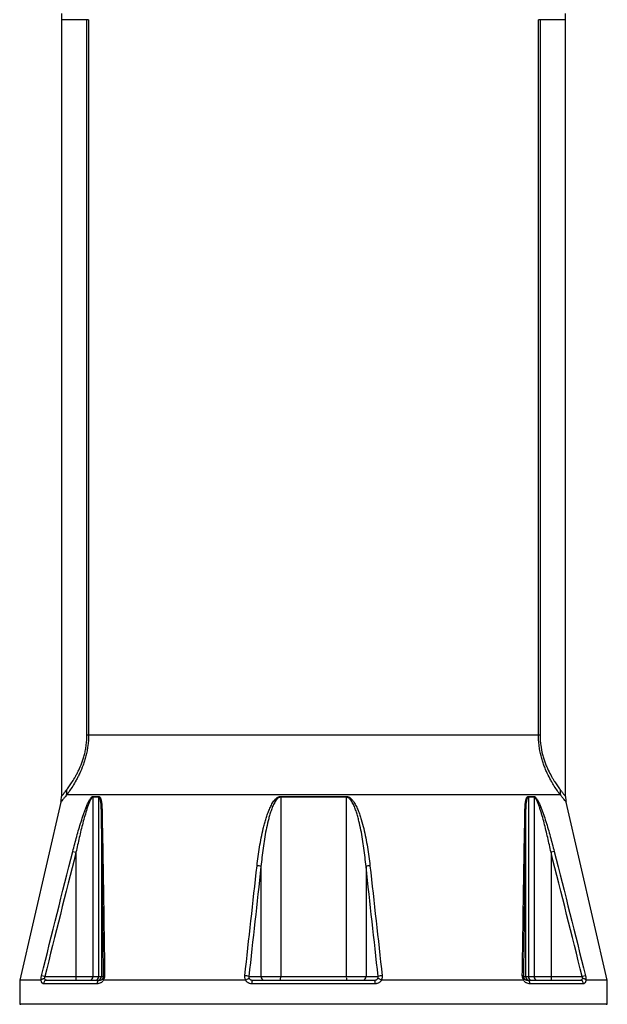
# Model space of a CAD drawing. Header units: millimetres. Extents: x 3239 to 9129, y 147 to 12352.
# Tile 3 of 5: x 4969 to 7399, y 5221 to 9293. Entities that reach past the tile are written whole.
import ezdxf

# ---------------------------------------------------------------- set-up
doc = ezdxf.new("R2010")
doc.units = ezdxf.units.MM
doc.header["$LTSCALE"] = 5

msp = doc.modelspace()

# ---------------------------------------------------------------- linework, layer by layer
at = {"color": 7, "linetype": 'Continuous', "lineweight": 25}
for p, q in [((5141.1, 9293.5), (5141.1, 6080.5)), ((5246.8, 6334.8), (5246.8, 9293.5)), ((5253.3, 9293.5), (5246.8, 9293.5)), ((5253.3, 9293.5), (5253.3, 6334.8)), ((7114, 6334.8), (7114, 9293.5)), ((7120.5, 9293.5), (7114, 9293.5)), ((7120.5, 9293.5), (7120.5, 6334.8)), ((7226.1, 6080.5), (7226.1, 9293.5)), ((5253.3, 6334.8), (5246.8, 6334.8)), ((7114, 6334.8), (5253.3, 6334.8)), ((7120.5, 6334.8), (7114, 6334.8)), ((7204.7, 6087.4), (5162.6, 6087.4)), ((5294.8, 6077.9), (5271.6, 6077.9)), ((5271.6, 6077.9), (5271.6, 5336.6)), ((5271.9, 6081.2), (5295.1, 6081.2)), ((5294.8, 6077.9), (5294.8, 5336.6)), ((6047.9, 6081.2), (6319.3, 6081.2)), ((6047.9, 6077.9), (6047.9, 5336.6)), ((6319.4, 6077.9), (6047.9, 6077.9)), ((6319.4, 6077.9), (6319.4, 5336.6)), ((7072.1, 6081.2), (7095.4, 6081.2)), ((7072.5, 6077.9), (7072.5, 5336.6)), ((7095.7, 6077.9), (7072.5, 6077.9)), ((7095.7, 6077.9), (7095.7, 5336.6)), ((5138.7, 6058.1), (4968.6, 5321.6)), ((7398.6, 5321.6), (7228.7, 6057.7)), ((5306.4, 6020.8), (5306.4, 5336.6)), ((7060.9, 6020.8), (7060.9, 5336.6)), ((5188.1, 5853.5), (5201.4, 5850.1)), ((5201.4, 5850.1), (5201.4, 5336.6)), ((7179.2, 5853.5), (7165.8, 5850.1)), ((7165.8, 5850.1), (7165.8, 5336.6)), ((5966.5, 5791.3), (5966.5, 5336.6)), ((6400.8, 5791.3), (6400.8, 5336.6)), ((5072.6, 5336.6), (5059.1, 5339.9)), ((5072.6, 5336.6), (5201.4, 5336.6)), ((5201.4, 5336.6), (5271.6, 5336.6)), ((5201.4, 5336.6), (5201.4, 5321.6)), ((5271.6, 5336.6), (5294.8, 5336.6)), ((5294.8, 5336.6), (5306.4, 5336.6)), ((5306.4, 5336.6), (5315.5, 5336.6)), ((5916.4, 5336.6), (5966.5, 5336.6)), ((5966.5, 5336.6), (6047.9, 5336.6)), ((6047.9, 5336.6), (6319.4, 5336.6)), ((6319.4, 5336.6), (6400.8, 5336.6)), ((6400.8, 5336.6), (6450.9, 5336.6)), ((7051.8, 5336.6), (7060.9, 5336.6)), ((7060.9, 5336.6), (7072.5, 5336.6)), ((7072.5, 5336.6), (7095.7, 5336.6)), ((7095.7, 5336.6), (7165.8, 5336.6)), ((7165.8, 5336.6), (7165.8, 5321.6)), ((7165.8, 5336.6), (7294.6, 5336.6)), ((7308.2, 5339.9), (7294.6, 5336.6)), ((4968.6, 5321.6), (4968.6, 5221.6)), ((5056.2, 5321.6), (4968.6, 5321.6)), ((5288.5, 5306.6), (5067.1, 5306.6)), ((5080.9, 5321.6), (5299.5, 5321.6)), ((5901.8, 5321.6), (5315.8, 5321.6)), ((6439, 5306.6), (5928.3, 5306.6)), ((5931.5, 5321.6), (6435.8, 5321.6)), ((7051.5, 5321.6), (6465.5, 5321.6)), ((7067.8, 5321.6), (7286.4, 5321.6)), ((7300.2, 5306.6), (7078.8, 5306.6)), ((7398.6, 5321.6), (7311.1, 5321.6)), ((7398.6, 5221.6), (7398.6, 5321.6)), ((4968.6, 5221.6), (4973.7, 5221.5)), ((7398.6, 5221.6), (4968.6, 5221.6)), ((7393.6, 5221.5), (7398.6, 5221.6))]:
    msp.add_line(p, q, dxfattribs=at)
at = {"color": 8, "linetype": 'Continuous', "lineweight": 25}
for p, q in [((5246.8, 9293.5), (5141.1, 9293.5)), ((7226.1, 9293.5), (7120.5, 9293.5)), ((7393.6, 5221.5), (4973.7, 5221.5))]:
    msp.add_line(p, q, dxfattribs=at)
at = {"color": 7, "linetype": 'Continuous', "lineweight": 25}
for centre, radius, start, end in [((5641.1, 9293.5), 500, 177, 180), ((6726.1, 9293.5), 500, 0, 3), ((5070.2, 6103.2), 93.8, 350.2726, 4.0705), ((7297.1, 6103.2), 93.8, 175.9295, 189.7274), ((5041.1, 6080.1), 100, 347.2627, 0.2435), ((5288.6, 6077.9), 17, 168.5747, 180.0134), ((5312.3, 6077.9), 17.4, 168.8615, 180.0152), ((6160.2, 6077.9), 112.3, 178.2873, 180.0086), ((6207.1, 6077.9), 112.3, 359.9914, 1.7127), ((7055, 6077.9), 17.4, 359.9848, 11.1385), ((7078.7, 6077.9), 17, 359.9866, 11.4253), ((7326.1, 6080.1), 100, 179.75, 192.9582), ((5311.1, 6019.7), 4.83, 112.5797, 167.0136), ((7056.2, 6019.7), 4.83, 12.9864, 67.4203), ((5948.7, 5746.1), 48.5, 68.4377, 88.2987), ((6418.6, 5746.1), 48.5, 91.7013, 111.5623), ((5257.5, 5335.7), 14.2, 273.9964, 3.504), ((5280.8, 5335.6), 14, 274.8331, 4.1293), ((5291.4, 5336.6), 15, 270.0175, 0.0175), ((5320.8, 5334.2), 5.83, 97.3432, 155.5862), ((5898.4, 5290.7), 49.3, 68.6305, 88.5677), ((5980.7, 5335.8), 14.2, 176.7788, 266.368), ((6017.7, 5332.9), 30.4, 338.1676, 6.9593), ((6349.6, 5332.9), 30.4, 173.0407, 201.8324), ((6386.6, 5335.8), 14.2, 273.632, 3.2212), ((6468.9, 5290.7), 49.3, 91.4323, 111.3695), ((7046.5, 5334.2), 5.83, 24.4138, 82.6568), ((7075.9, 5336.6), 15, 179.9825, 269.9825), ((7086.5, 5335.6), 14, 175.8707, 265.1669), ((7109.8, 5335.7), 14.2, 176.496, 266.0036), ((5081.5, 5307.1), 14.4, 92.5203, 182.3159), ((5301.8, 5308.3), 13.5, 99.9336, 187.302), ((5948.5, 5310.1), 20.5, 146.2089, 190.0573), ((6418.7, 5310.1), 20.5, 349.9427, 33.7911), ((7065.5, 5308.3), 13.5, 352.698, 80.0664), ((7285.8, 5307.1), 14.4, 357.6841, 87.4797)]:
    msp.add_arc(centre, radius, start, end, dxfattribs=at)
for points, knots in [([(5253.3, 6334.8), (5253.3, 6319.8), (5252.3, 6305.1), (5249.5, 6283.3), (5248.4, 6276.1), (5245.7, 6262.1), (5244.2, 6255.2), (5240.8, 6241.8), (5239, 6235.3), (5235, 6222.5), (5232.9, 6216.3), (5226.5, 6198.4), (5221.8, 6187.4), (5215.8, 6174.4), (5214.5, 6171.8), (5212.1, 6166.8), (5210.9, 6164.4), (5207.2, 6157.1), (5204.7, 6152.5), (5197.4, 6139.3), (5192.5, 6131.3), (5183.3, 6116.6), (5178.8, 6109.9), (5172.4, 6100.8), (5170.3, 6097.9), (5166.4, 6092.4), (5164.4, 6089.8), (5162.6, 6087.4)], [0, 0, 0, 0, 0.125, 0.125, 0.1875, 0.1875, 0.25, 0.25, 0.3125, 0.3125, 0.375, 0.375, 0.5, 0.5, 0.53125, 0.53125, 0.5625, 0.5625, 0.625, 0.625, 0.75, 0.75, 0.875, 0.875, 0.9375, 0.9375, 1, 1, 1, 1]), ([(5163.7, 6109.9), (5165.4, 6112), (5167.1, 6114.3), (5170.6, 6119.2), (5172.5, 6121.7), (5178.2, 6129.8), (5182.2, 6135.8), (5190.5, 6148.8), (5194.9, 6156), (5201.5, 6167.8), (5203.8, 6171.9), (5207.1, 6178.3), (5208.2, 6180.6), (5210.5, 6185), (5211.6, 6187.3), (5217.1, 6199), (5221.4, 6209), (5227.5, 6225.2), (5229.4, 6230.8), (5232.2, 6239.5), (5233.1, 6242.5), (5234.9, 6248.5), (5235.7, 6251.6), (5238.1, 6260.8), (5239.5, 6267.1), (5242.1, 6280.1), (5243.2, 6286.8), (5245.9, 6307), (5246.8, 6320.8), (5246.8, 6334.8)], [0, 0, 0, 0, 0.0625, 0.0625, 0.125, 0.125, 0.25, 0.25, 0.375, 0.375, 0.4375, 0.4375, 0.46875, 0.46875, 0.5, 0.5, 0.625, 0.625, 0.6875, 0.6875, 0.71875, 0.71875, 0.75, 0.75, 0.8125, 0.8125, 0.875, 0.875, 1, 1, 1, 1]), ([(7204.7, 6087.4), (7201, 6092.2), (7197, 6097.7), (7188.6, 6109.8), (7184.1, 6116.5), (7178.2, 6125.8), (7177, 6127.7), (7174.6, 6131.6), (7173.4, 6133.6), (7169.8, 6139.7), (7167.4, 6143.9), (7160, 6157.1), (7155.1, 6166.6), (7149.1, 6179.6), (7147.9, 6182.2), (7145.5, 6187.6), (7144.4, 6190.4), (7140.9, 6198.8), (7138.6, 6204.6), (7134.3, 6216.5), (7132.2, 6222.6), (7129.3, 6232.1), (7128.3, 6235.3), (7126.5, 6241.9), (7125.6, 6245.2), (7121.4, 6262), (7118.7, 6275.9), (7115.9, 6297.7), (7115.2, 6305.1), (7114.3, 6319.9), (7114, 6327.4), (7114, 6334.8)], [0, 0, 0, 0, 0.125, 0.125, 0.25, 0.25, 0.28125, 0.28125, 0.3125, 0.3125, 0.375, 0.375, 0.5, 0.5, 0.53125, 0.53125, 0.5625, 0.5625, 0.625, 0.625, 0.6875, 0.6875, 0.71875, 0.71875, 0.75, 0.75, 0.875, 0.875, 0.9375, 0.9375, 1, 1, 1, 1]), ([(7120.5, 6334.8), (7120.5, 6327.8), (7120.7, 6320.9), (7121.6, 6307), (7122.3, 6300.1), (7125, 6279.9), (7127.6, 6267), (7132.4, 6248.5), (7134.1, 6242.5), (7137.8, 6230.9), (7139.7, 6225.3), (7143.8, 6214.5), (7145.9, 6209.3), (7150.2, 6199.2), (7152.4, 6194.3), (7159, 6180.4), (7163.5, 6171.9), (7170.1, 6160.1), (7172.3, 6156.3), (7176.7, 6149.1), (7178.8, 6145.6), (7185.2, 6135.7), (7189.2, 6129.8), (7196.8, 6119), (7200.3, 6114.2), (7203.5, 6109.9)], [0, 0, 0, 0, 0.0625, 0.0625, 0.125, 0.125, 0.25, 0.25, 0.3125, 0.3125, 0.375, 0.375, 0.4375, 0.4375, 0.5, 0.5, 0.625, 0.625, 0.6875, 0.6875, 0.75, 0.75, 0.875, 0.875, 1, 1, 1, 1]), ([(5188.1, 5853.5), (5193.4, 5874.3), (5198.8, 5895), (5207.4, 5925.8), (5210.3, 5936.1), (5216.3, 5956.5), (5219.4, 5966.7), (5225.7, 5986.9), (5229, 5996.9), (5234.2, 6011.9), (5236, 6016.9), (5239.6, 6026.7), (5241.5, 6031.6), (5245.4, 6041.4), (5247.4, 6046.2), (5250.6, 6053.2), (5251.7, 6055.5), (5253.9, 6059.9), (5255, 6062.1), (5257.3, 6066.4), (5258.5, 6068.4), (5261, 6072.3), (5262.3, 6074.1), (5264.3, 6076.5), (5265, 6077.3), (5266.4, 6078.6), (5267.1, 6079.2), (5268.5, 6080.2), (5269.2, 6080.6), (5270.6, 6081.1), (5271.3, 6081.2), (5271.9, 6081.2)], [0, 0, 0, 0, 0.25, 0.25, 0.375, 0.375, 0.5, 0.5, 0.625, 0.625, 0.6875, 0.6875, 0.75, 0.75, 0.8125, 0.8125, 0.84375, 0.84375, 0.875, 0.875, 0.90625, 0.90625, 0.9375, 0.9375, 0.953125, 0.953125, 0.96875, 0.96875, 0.984375, 0.984375, 1, 1, 1, 1]), ([(5271.6, 6077.9), (5271, 6077.9), (5270.3, 6077.7), (5269, 6077), (5268.3, 6076.5), (5267, 6075.2), (5266.3, 6074.5), (5265.1, 6072.9), (5264.5, 6072), (5263.3, 6070.2), (5262.7, 6069.2), (5261.6, 6067.3), (5261.1, 6066.2), (5259.5, 6063.1), (5258.5, 6060.9), (5255.5, 6054.3), (5253.7, 6049.6), (5250.2, 6040.1), (5248.5, 6035.3), (5243.7, 6020.7), (5240.8, 6010.9), (5235.1, 5991.1), (5232.4, 5981.2), (5227.1, 5961.2), (5224.6, 5951.2), (5219.7, 5931.1), (5217.3, 5921), (5210.3, 5890.8), (5205.8, 5870.5), (5201.4, 5850.1)], [0, 0, 0, 0, 0.015625, 0.015625, 0.03125, 0.03125, 0.046875, 0.046875, 0.0625, 0.0625, 0.078125, 0.078125, 0.09375, 0.09375, 0.125, 0.125, 0.1875, 0.1875, 0.25, 0.25, 0.375, 0.375, 0.5, 0.5, 0.625, 0.625, 0.75, 0.75, 1, 1, 1, 1]), ([(5306.4, 6020.8), (5306.3, 6026.5), (5306.2, 6032.2), (5305.6, 6043.3), (5305.2, 6048.8), (5304.2, 6056.8), (5303.8, 6059.5), (5302.9, 6064.5), (5302.3, 6067), (5300.9, 6071.5), (5300, 6073.6), (5298.7, 6075.6), (5298.4, 6076), (5297.7, 6076.6), (5297.4, 6076.9), (5296.7, 6077.4), (5296.4, 6077.6), (5295.6, 6077.8), (5295.2, 6077.9), (5294.8, 6077.9)], [0, 0, 0, 0, 0.25, 0.25, 0.5, 0.5, 0.625, 0.625, 0.75, 0.75, 0.875, 0.875, 0.90625, 0.90625, 0.9375, 0.9375, 0.96875, 0.96875, 1, 1, 1, 1]), ([(5295.1, 6081.2), (5296, 6081.2), (5296.8, 6081), (5298.3, 6080.3), (5299.1, 6079.7), (5300.4, 6078.3), (5300.9, 6077.5), (5302, 6075.7), (5302.5, 6074.6), (5303.8, 6071.4), (5304.6, 6069.1), (5305.8, 6064), (5306.3, 6061.4), (5307.6, 6053.3), (5308.1, 6047.6), (5308.9, 6036.1), (5309.1, 6030.2), (5309.2, 6024.2)], [0, 0, 0, 0, 0.0625, 0.0625, 0.125, 0.125, 0.1875, 0.1875, 0.25, 0.25, 0.375, 0.375, 0.5, 0.5, 0.75, 0.75, 1, 1, 1, 1]), ([(5950.1, 5794.6), (5953, 5820.4), (5956.4, 5846.2), (5962.8, 5884.6), (5965.1, 5897.4), (5970.2, 5922.9), (5972.9, 5935.6), (5977.5, 5954.6), (5979.2, 5960.9), (5982.6, 5973.5), (5984.4, 5979.8), (5988.2, 5992.4), (5990.2, 5998.6), (5994.5, 6011), (5996.8, 6017.2), (6001.8, 6029.3), (6004.4, 6035.3), (6010.3, 6047.1), (6013.5, 6052.9), (6019, 6061.1), (6021, 6063.8), (6025.3, 6068.9), (6027.5, 6071.3), (6032.6, 6075.7), (6035.3, 6077.6), (6039.8, 6079.7), (6041.4, 6080.3), (6044.6, 6081), (6046.3, 6081.2), (6047.9, 6081.2)], [0, 0, 0, 0, 0.25, 0.25, 0.375, 0.375, 0.5, 0.5, 0.5625, 0.5625, 0.625, 0.625, 0.6875, 0.6875, 0.75, 0.75, 0.8125, 0.8125, 0.875, 0.875, 0.90625, 0.90625, 0.9375, 0.9375, 0.96875, 0.96875, 0.984375, 0.984375, 1, 1, 1, 1]), ([(6047.9, 6077.9), (6046.3, 6077.9), (6044.7, 6077.6), (6042.3, 6076.8), (6041.6, 6076.5), (6040.1, 6075.8), (6039.4, 6075.4), (6037.4, 6074), (6036.1, 6073.1), (6033.8, 6070.9), (6032.6, 6069.7), (6029.4, 6066.1), (6027.5, 6063.4), (6024, 6058), (6022.4, 6055.2), (6017.9, 6046.7), (6015.3, 6040.8), (6010.6, 6028.9), (6008.4, 6022.8), (6004.4, 6010.7), (6002.6, 6004.5), (5999.1, 5992.2), (5997.4, 5986), (5992.8, 5967.4), (5990.1, 5954.9), (5985.1, 5929.9), (5982.9, 5917.3), (5978.7, 5892.2), (5976.9, 5879.6), (5971.7, 5841.9), (5968.8, 5816.6), (5966.5, 5791.3)], [0, 0, 0, 0, 0.015625, 0.015625, 0.023438, 0.023438, 0.03125, 0.03125, 0.046875, 0.046875, 0.0625, 0.0625, 0.09375, 0.09375, 0.125, 0.125, 0.1875, 0.1875, 0.25, 0.25, 0.3125, 0.3125, 0.375, 0.375, 0.5, 0.5, 0.625, 0.625, 0.75, 0.75, 1, 1, 1, 1]), ([(6319.3, 6081.2), (6321, 6081.2), (6322.7, 6081), (6326, 6080.2), (6327.6, 6079.6), (6330.6, 6078.2), (6332.1, 6077.4), (6334.8, 6075.5), (6336.2, 6074.4), (6340, 6071.1), (6342.3, 6068.6), (6345.5, 6064.8), (6346.5, 6063.4), (6348.5, 6060.7), (6349.4, 6059.4), (6354, 6052.5), (6357.2, 6046.7), (6363.1, 6034.9), (6365.7, 6028.9), (6370.7, 6016.7), (6373, 6010.5), (6377.3, 5998.1), (6379.3, 5991.8), (6385, 5973.1), (6388.3, 5960.5), (6394.4, 5935.3), (6397.2, 5922.6), (6402.2, 5897.2), (6404.5, 5884.4), (6410.8, 5846.1), (6414.3, 5820.4), (6417.2, 5794.6)], [0, 0, 0, 0, 0.015625, 0.015625, 0.03125, 0.03125, 0.046875, 0.046875, 0.0625, 0.0625, 0.09375, 0.09375, 0.109375, 0.109375, 0.125, 0.125, 0.1875, 0.1875, 0.25, 0.25, 0.3125, 0.3125, 0.375, 0.375, 0.5, 0.5, 0.625, 0.625, 0.75, 0.75, 1, 1, 1, 1]), ([(6400.8, 5791.3), (6398.4, 5816.6), (6395.6, 5841.8), (6390.4, 5879.5), (6388.6, 5892.1), (6384.5, 5917.2), (6382.2, 5929.7), (6377.3, 5954.6), (6374.5, 5967), (6369.9, 5985.6), (6368.3, 5991.8), (6364.8, 6004.1), (6363, 6010.3), (6359, 6022.5), (6356.8, 6028.6), (6352.1, 6040.5), (6349.5, 6046.4), (6345, 6054.9), (6343.4, 6057.7), (6339.9, 6063.2), (6338, 6065.9), (6334.8, 6069.6), (6333.7, 6070.7), (6331.3, 6073), (6330, 6074), (6327.9, 6075.3), (6327.2, 6075.7), (6325.8, 6076.4), (6325, 6076.8), (6323.4, 6077.3), (6322.6, 6077.5), (6321, 6077.8), (6320.2, 6077.9), (6319.4, 6077.9)], [0, 0, 0, 0, 0.25, 0.25, 0.375, 0.375, 0.5, 0.5, 0.625, 0.625, 0.6875, 0.6875, 0.75, 0.75, 0.8125, 0.8125, 0.875, 0.875, 0.90625, 0.90625, 0.9375, 0.9375, 0.953125, 0.953125, 0.96875, 0.96875, 0.976563, 0.976563, 0.984375, 0.984375, 0.992188, 0.992188, 1, 1, 1, 1]), ([(7058, 6024.2), (7058.2, 6030.2), (7058.4, 6036.1), (7059.2, 6047.6), (7059.7, 6053.2), (7061, 6061.3), (7061.5, 6064), (7062.7, 6069), (7063.4, 6071.4), (7064.8, 6074.7), (7065.3, 6075.7), (7066.3, 6077.5), (7066.9, 6078.3), (7068.2, 6079.7), (7068.9, 6080.3), (7070.5, 6081), (7071.3, 6081.2), (7072.1, 6081.2)], [0, 0, 0, 0, 0.25, 0.25, 0.5, 0.5, 0.625, 0.625, 0.75, 0.75, 0.8125, 0.8125, 0.875, 0.875, 0.9375, 0.9375, 1, 1, 1, 1]), ([(7072.5, 6077.9), (7071.7, 6077.9), (7070.9, 6077.6), (7069.9, 6076.9), (7069.6, 6076.6), (7068.9, 6076), (7068.6, 6075.6), (7067.8, 6074.4), (7067.3, 6073.5), (7066.4, 6071.5), (7066, 6070.4), (7065, 6067), (7064.4, 6064.5), (7063.5, 6059.4), (7063.1, 6056.8), (7062.1, 6048.8), (7061.7, 6043.3), (7061.1, 6032.2), (7061, 6026.5), (7060.9, 6020.8)], [0, 0, 0, 0, 0.0625, 0.0625, 0.09375, 0.09375, 0.125, 0.125, 0.1875, 0.1875, 0.25, 0.25, 0.375, 0.375, 0.5, 0.5, 0.75, 0.75, 1, 1, 1, 1]), ([(7095.4, 6081.2), (7096, 6081.2), (7096.7, 6081.1), (7098.1, 6080.6), (7098.8, 6080.2), (7100.9, 6078.7), (7102.2, 6077.3), (7104.9, 6074.1), (7106.2, 6072.3), (7108.7, 6068.5), (7109.9, 6066.4), (7112.3, 6062.1), (7113.4, 6059.9), (7115.6, 6055.5), (7116.7, 6053.2), (7119.8, 6046.3), (7121.8, 6041.5), (7125.7, 6031.9), (7127.6, 6027.1), (7131.2, 6017.2), (7133, 6012.2), (7138.2, 5997.2), (7141.5, 5987.1), (7147.9, 5966.8), (7150.9, 5956.6), (7156.9, 5936.2), (7159.9, 5925.9), (7168.4, 5895), (7173.9, 5874.3), (7179.2, 5853.5)], [0, 0, 0, 0, 0.015625, 0.015625, 0.03125, 0.03125, 0.0625, 0.0625, 0.09375, 0.09375, 0.125, 0.125, 0.15625, 0.15625, 0.1875, 0.1875, 0.25, 0.25, 0.3125, 0.3125, 0.375, 0.375, 0.5, 0.5, 0.625, 0.625, 0.75, 0.75, 1, 1, 1, 1]), ([(7165.8, 5850.1), (7161.5, 5870.5), (7157, 5890.8), (7150, 5921.1), (7147.6, 5931.2), (7142.6, 5951.3), (7140.1, 5961.3), (7134.9, 5981.3), (7132.2, 5991.3), (7127.9, 6006.1), (7126.4, 6011.1), (7123.4, 6020.9), (7121.9, 6025.8), (7118.7, 6035.4), (7117.1, 6040.2), (7113.6, 6049.6), (7111.8, 6054.2), (7108.8, 6060.9), (7107.8, 6063.1), (7105.7, 6067.3), (7104.6, 6069.3), (7102.8, 6072), (7102.2, 6072.9), (7100.9, 6074.5), (7100.3, 6075.2), (7099, 6076.5), (7098.3, 6077), (7097, 6077.7), (7096.3, 6077.9), (7095.7, 6077.9)], [0, 0, 0, 0, 0.25, 0.25, 0.375, 0.375, 0.5, 0.5, 0.625, 0.625, 0.6875, 0.6875, 0.75, 0.75, 0.8125, 0.8125, 0.875, 0.875, 0.90625, 0.90625, 0.9375, 0.9375, 0.953125, 0.953125, 0.96875, 0.96875, 0.984375, 0.984375, 1, 1, 1, 1]), ([(5315.5, 5336.6), (5314.8, 5394.3), (5314.1, 5452), (5312.7, 5566.9), (5311.9, 5624.2), (5310.4, 5738.4), (5309.7, 5795.3), (5308.1, 5908.5), (5307.2, 5964.8), (5306.4, 6020.8)], [0, 0, 0, 0, 0.25, 0.25, 0.5, 0.5, 0.75, 0.75, 1, 1, 1, 1]), ([(5309.2, 6024.2), (5310.3, 5968.3), (5311.2, 5912), (5313.1, 5798.7), (5314, 5741.8), (5315.8, 5627.6), (5316.7, 5570.3), (5318.4, 5455.4), (5319.2, 5397.7), (5320, 5339.9)], [0, 0, 0, 0, 0.25, 0.25, 0.5, 0.5, 0.75, 0.75, 1, 1, 1, 1]), ([(7047.2, 5339.9), (7048.1, 5397.7), (7048.9, 5455.4), (7050.6, 5570.3), (7051.5, 5627.6), (7053.2, 5741.9), (7054.2, 5798.7), (7056.1, 5911.9), (7057, 5968.3), (7058, 6024.2)], [0, 0, 0, 0, 0.25, 0.25, 0.5, 0.5, 0.75, 0.75, 1, 1, 1, 1]), ([(7060.9, 6020.8), (7060, 5964.8), (7059.2, 5908.5), (7057.6, 5795.3), (7056.9, 5738.4), (7055.4, 5624.2), (7054.6, 5566.9), (7053.2, 5452), (7052.5, 5394.3), (7051.8, 5336.6)], [0, 0, 0, 0, 0.25, 0.25, 0.5, 0.5, 0.75, 0.75, 1, 1, 1, 1]), ([(5057, 5322.1), (5056.9, 5323.4), (5056.9, 5324.7), (5057, 5327.6), (5057.2, 5329.1), (5057.5, 5332.1), (5057.8, 5333.7), (5058.3, 5336.8), (5058.7, 5338.4), (5059.1, 5339.9)], [0, 0, 0, 0, 0.25, 0.25, 0.5, 0.5, 0.75, 0.75, 1, 1, 1, 1]), ([(5072.6, 5336.6), (5072, 5335.2), (5071.4, 5333.7), (5070.7, 5330.9), (5070.5, 5329.5), (5070.5, 5328.2)], [0, 0, 0, 0, 0.5, 0.5, 1, 1, 1, 1]), ([(5312.9, 5328.2), (5313.3, 5328.8), (5313.7, 5329.4), (5314.4, 5330.7), (5314.6, 5331.4), (5315.1, 5333), (5315.3, 5333.7), (5315.5, 5335.2), (5315.5, 5335.9), (5315.5, 5336.6)], [0, 0, 0, 0, 0.25, 0.25, 0.5, 0.5, 0.75, 0.75, 1, 1, 1, 1]), ([(5320, 5339.9), (5320.1, 5338.4), (5320, 5336.9), (5319.5, 5333.7), (5319.1, 5332.1), (5318.1, 5329.1), (5317.5, 5327.6), (5316, 5324.8), (5315.2, 5323.5), (5314.3, 5322.3)], [0, 0, 0, 0, 0.25, 0.25, 0.5, 0.5, 0.75, 0.75, 1, 1, 1, 1]), ([(5903.7, 5322.1), (5902.8, 5323.4), (5902.1, 5324.7), (5900.9, 5327.6), (5900.5, 5329.1), (5899.8, 5332.1), (5899.6, 5333.6), (5899.4, 5336.8), (5899.5, 5338.4), (5899.7, 5339.9)], [0, 0, 0, 0, 0.25, 0.25, 0.5, 0.5, 0.75, 0.75, 1, 1, 1, 1]), ([(5916.4, 5336.6), (5916.1, 5335.2), (5916, 5333.7), (5916.2, 5331.6), (5916.4, 5330.9), (5916.8, 5329.5), (5917.1, 5328.8), (5917.4, 5328.2)], [0, 0, 0, 0, 0.5, 0.5, 0.75, 0.75, 1, 1, 1, 1]), ([(6449.9, 5328.2), (6450.2, 5328.9), (6450.5, 5329.5), (6450.9, 5330.9), (6451.1, 5331.6), (6451.3, 5333.7), (6451.2, 5335.2), (6450.9, 5336.6)], [0, 0, 0, 0, 0.25, 0.25, 0.5, 0.5, 1, 1, 1, 1]), ([(6467.6, 5339.9), (6468, 5336.8), (6467.8, 5333.6), (6466.5, 5327.5), (6465.3, 5324.7), (6463.6, 5322.1)], [0, 0, 0, 0, 0.5, 0.5, 1, 1, 1, 1]), ([(7053, 5322.3), (7052.1, 5323.5), (7051.3, 5324.8), (7049.8, 5327.6), (7049.2, 5329.1), (7048.2, 5332.1), (7047.8, 5333.7), (7047.3, 5336.8), (7047.2, 5338.4), (7047.2, 5339.9)], [0, 0, 0, 0, 0.25, 0.25, 0.5, 0.5, 0.75, 0.75, 1, 1, 1, 1]), ([(7051.8, 5336.6), (7051.8, 5335.9), (7051.8, 5335.2), (7052, 5333.7), (7052.2, 5333), (7052.6, 5331.5), (7052.9, 5330.7), (7053.6, 5329.4), (7054, 5328.8), (7054.3, 5328.2)], [0, 0, 0, 0, 0.25, 0.25, 0.5, 0.5, 0.75, 0.75, 1, 1, 1, 1]), ([(7296.8, 5328.2), (7296.8, 5328.9), (7296.8, 5329.5), (7296.6, 5330.9), (7296.4, 5331.6), (7295.9, 5333.8), (7295.3, 5335.2), (7294.6, 5336.6)], [0, 0, 0, 0, 0.25, 0.25, 0.5, 0.5, 1, 1, 1, 1]), ([(7308.2, 5339.9), (7309, 5336.8), (7309.6, 5333.7), (7310.3, 5327.5), (7310.4, 5324.7), (7310.3, 5322.1)], [0, 0, 0, 0, 0.5, 0.5, 1, 1, 1, 1]), ([(5067.1, 5306.6), (5066, 5306.6), (5064.9, 5306.9), (5063.3, 5307.9), (5062.8, 5308.3), (5061.8, 5309.2), (5061.3, 5309.8), (5060.3, 5311.1), (5059.9, 5311.8), (5059, 5313.4), (5058.6, 5314.2), (5057.4, 5317), (5056.7, 5319.2), (5056.2, 5321.6)], [0, 0, 0, 0, 0.25, 0.25, 0.375, 0.375, 0.5, 0.5, 0.625, 0.625, 0.75, 0.75, 1, 1, 1, 1]), ([(5057, 5322.1), (5057.6, 5322.9), (5058.4, 5323.6), (5059.8, 5324.6), (5060.3, 5325), (5061.4, 5325.6), (5061.9, 5325.9), (5063.7, 5326.7), (5065, 5327.1), (5067, 5327.6), (5067.7, 5327.8), (5069.1, 5328), (5069.8, 5328.1), (5070.5, 5328.2)], [0, 0, 0, 0, 0.25, 0.25, 0.375, 0.375, 0.5, 0.5, 0.75, 0.75, 0.875, 0.875, 1, 1, 1, 1]), ([(5070.5, 5328.2), (5071.1, 5327.1), (5071.9, 5326.1), (5073.5, 5324.4), (5074.3, 5323.7), (5076.1, 5322.6), (5077, 5322.2), (5078.9, 5321.7), (5079.9, 5321.6), (5080.9, 5321.6)], [0, 0, 0, 0, 0.25, 0.25, 0.5, 0.5, 0.75, 0.75, 1, 1, 1, 1]), ([(5315.8, 5321.6), (5314.9, 5320.2), (5314, 5318.9), (5312, 5316.6), (5311, 5315.5), (5308.9, 5313.6), (5307.7, 5312.8), (5305.4, 5311.2), (5304.3, 5310.6), (5300.7, 5308.8), (5298.3, 5308), (5294.6, 5307.1), (5293.4, 5306.9), (5290.9, 5306.6), (5289.7, 5306.6), (5288.5, 5306.6)], [0, 0, 0, 0, 0.125, 0.125, 0.25, 0.25, 0.375, 0.375, 0.5, 0.5, 0.75, 0.75, 0.875, 0.875, 1, 1, 1, 1]), ([(5299.5, 5321.6), (5301.8, 5321.6), (5304.1, 5322), (5307.5, 5323.5), (5308.6, 5324.1), (5310.3, 5325.4), (5310.8, 5325.8), (5311.9, 5326.9), (5312.4, 5327.5), (5312.9, 5328.2)], [0, 0, 0, 0, 0.5, 0.5, 0.75, 0.75, 0.875, 0.875, 1, 1, 1, 1]), ([(5314.3, 5322.3), (5313.4, 5323.5), (5312.9, 5324.6), (5312.6, 5326.2), (5312.5, 5326.7), (5312.6, 5327.3), (5312.6, 5327.5), (5312.8, 5327.9), (5312.8, 5328), (5312.9, 5328.2)], [0, 0, 0, 0, 0.5, 0.5, 0.75, 0.75, 0.875, 0.875, 1, 1, 1, 1]), ([(5314.3, 5322.3), (5314.4, 5322), (5314.7, 5321.8), (5315.2, 5321.6), (5315.5, 5321.6), (5315.8, 5321.6)], [0, 0, 0, 0, 0.5, 0.5, 1, 1, 1, 1]), ([(5928.3, 5306.6), (5925.7, 5306.6), (5923.1, 5306.9), (5919.2, 5307.9), (5917.9, 5308.3), (5915.5, 5309.3), (5914.3, 5309.9), (5912, 5311.1), (5910.9, 5311.9), (5908.7, 5313.5), (5907.7, 5314.3), (5904.8, 5317.1), (5903.2, 5319.2), (5901.8, 5321.6)], [0, 0, 0, 0, 0.25, 0.25, 0.375, 0.375, 0.5, 0.5, 0.625, 0.625, 0.75, 0.75, 1, 1, 1, 1]), ([(5903.7, 5322.1), (5905, 5322.9), (5906.3, 5323.7), (5909, 5325.2), (5910.3, 5325.8), (5912.1, 5326.6), (5912.7, 5326.9), (5913.8, 5327.3), (5914.4, 5327.5), (5915.3, 5327.8), (5915.8, 5327.9), (5916.7, 5328.1), (5917.1, 5328.2), (5917.4, 5328.2)], [0, 0, 0, 0, 0.25, 0.25, 0.5, 0.5, 0.625, 0.625, 0.75, 0.75, 0.875, 0.875, 1, 1, 1, 1]), ([(5917.4, 5328.2), (5918.2, 5327.1), (5919.2, 5326.2), (5921.3, 5324.5), (5922.4, 5323.8), (5924.9, 5322.7), (5926.2, 5322.3), (5928.8, 5321.7), (5930.1, 5321.6), (5931.5, 5321.6)], [0, 0, 0, 0, 0.25, 0.25, 0.5, 0.5, 0.75, 0.75, 1, 1, 1, 1]), ([(6435.8, 5321.6), (6437.2, 5321.6), (6438.5, 5321.7), (6441.1, 5322.3), (6442.4, 5322.7), (6444.8, 5323.8), (6446, 5324.5), (6448.1, 5326.2), (6449.1, 5327.1), (6449.9, 5328.2)], [0, 0, 0, 0, 0.25, 0.25, 0.5, 0.5, 0.75, 0.75, 1, 1, 1, 1]), ([(6465.5, 5321.6), (6464.8, 5320.4), (6464, 5319.3), (6462.4, 5317.2), (6461.5, 5316.2), (6459.6, 5314.3), (6458.6, 5313.5), (6456.4, 5311.9), (6455.3, 5311.1), (6451.8, 5309.2), (6449.4, 5308.2), (6445.5, 5307.2), (6444.2, 5307), (6441.6, 5306.6), (6440.3, 5306.6), (6439, 5306.6)], [0, 0, 0, 0, 0.125, 0.125, 0.25, 0.25, 0.375, 0.375, 0.5, 0.5, 0.75, 0.75, 0.875, 0.875, 1, 1, 1, 1]), ([(6463.6, 5322.1), (6462.3, 5322.9), (6461, 5323.7), (6458.3, 5325.2), (6457, 5325.8), (6455.2, 5326.6), (6454.6, 5326.9), (6453.5, 5327.3), (6452.9, 5327.5), (6451.9, 5327.8), (6451.5, 5327.9), (6450.6, 5328.1), (6450.2, 5328.2), (6449.9, 5328.2)], [0, 0, 0, 0, 0.25, 0.25, 0.5, 0.5, 0.625, 0.625, 0.75, 0.75, 0.875, 0.875, 1, 1, 1, 1]), ([(7051.5, 5321.6), (7051.8, 5321.6), (7052.1, 5321.6), (7052.6, 5321.8), (7052.9, 5322), (7053, 5322.3)], [0, 0, 0, 0, 0.5, 0.5, 1, 1, 1, 1]), ([(7078.8, 5306.6), (7076.4, 5306.6), (7073.9, 5306.8), (7069, 5307.9), (7066.6, 5308.8), (7063, 5310.6), (7061.9, 5311.2), (7059.6, 5312.8), (7058.5, 5313.6), (7056.3, 5315.5), (7055.2, 5316.6), (7053.3, 5318.9), (7052.4, 5320.2), (7051.5, 5321.6)], [0, 0, 0, 0, 0.25, 0.25, 0.5, 0.5, 0.625, 0.625, 0.75, 0.75, 0.875, 0.875, 1, 1, 1, 1]), ([(7053, 5322.3), (7053.4, 5322.9), (7053.8, 5323.5), (7054.3, 5324.6), (7054.5, 5325.2), (7054.7, 5326.2), (7054.7, 5326.6), (7054.7, 5327.3), (7054.6, 5327.5), (7054.5, 5327.9), (7054.4, 5328), (7054.3, 5328.2)], [0, 0, 0, 0, 0.25, 0.25, 0.5, 0.5, 0.75, 0.75, 0.875, 0.875, 1, 1, 1, 1]), ([(7054.3, 5328.2), (7054.9, 5327.5), (7055.4, 5326.9), (7056.5, 5325.8), (7057, 5325.3), (7058.7, 5324.1), (7059.8, 5323.4), (7062.1, 5322.5), (7063.2, 5322.1), (7065.5, 5321.7), (7066.7, 5321.6), (7067.8, 5321.6)], [0, 0, 0, 0, 0.125, 0.125, 0.25, 0.25, 0.5, 0.5, 0.75, 0.75, 1, 1, 1, 1]), ([(7286.4, 5321.6), (7288.4, 5321.6), (7290.3, 5322.1), (7293, 5323.7), (7293.8, 5324.4), (7295.4, 5326.1), (7296.1, 5327.1), (7296.8, 5328.2)], [0, 0, 0, 0, 0.5, 0.5, 0.75, 0.75, 1, 1, 1, 1]), ([(7310.3, 5322.1), (7309.7, 5322.9), (7308.9, 5323.6), (7307.5, 5324.6), (7307, 5325), (7305.9, 5325.6), (7305.3, 5325.9), (7303.6, 5326.7), (7302.3, 5327.1), (7300.3, 5327.6), (7299.6, 5327.8), (7298.2, 5328), (7297.5, 5328.1), (7296.8, 5328.2)], [0, 0, 0, 0, 0.25, 0.25, 0.375, 0.375, 0.5, 0.5, 0.75, 0.75, 0.875, 0.875, 1, 1, 1, 1]), ([(7311.1, 5321.6), (7310.8, 5320.4), (7310.5, 5319.2), (7309.8, 5317.1), (7309.5, 5316.1), (7308.7, 5314.2), (7308.3, 5313.4), (7307.4, 5311.8), (7306.9, 5311.1), (7305.5, 5309.1), (7304.5, 5308.2), (7302.9, 5307.2), (7302.4, 5307), (7301.3, 5306.6), (7300.7, 5306.6), (7300.2, 5306.6)], [0, 0, 0, 0, 0.125, 0.125, 0.25, 0.25, 0.375, 0.375, 0.5, 0.5, 0.75, 0.75, 0.875, 0.875, 1, 1, 1, 1])]:
    msp.add_open_spline(points, degree=3, knots=knots, dxfattribs=at)
at = {"color": 8, "linetype": 'Continuous', "lineweight": 25}
for points, knots in [([(5141.4, 6080.5), (5141.4, 6080.4), (5141.1, 6080.1), (5143.2, 6082.8), (5147.5, 6088.5), (5154.3, 6097.4), (5160.6, 6105.7), (5163.7, 6109.9)], [0, 0, 0, 0, 0.090891, 0.313434, 0.537868, 0.768017, 1, 1, 1, 1]), ([(7203.5, 6109.9), (7206.1, 6106.6), (7211.7, 6099.2), (7218.3, 6090.4), (7223.3, 6083.9), (7225.9, 6080.4), (7225.9, 6080.5), (7225.8, 6080.5)], [0, 0, 0, 0, 0.181983, 0.404512, 0.62876, 0.858767, 1, 1, 1, 1]), ([(5162.6, 6087.4), (5159.4, 6083.4), (5152.8, 6075.3), (5145.7, 6066.4), (5140.8, 6060.4), (5138.5, 6057.6), (5138.8, 6057.9), (5138.9, 6058)], [0, 0, 0, 0, 0.222891, 0.447365, 0.67718, 0.90899, 1, 1, 1, 1]), ([(7228.7, 6057.7), (7228.7, 6057.7), (7228.8, 6057.5), (7227.6, 6059.1), (7223.6, 6063.9), (7218.1, 6070.7), (7211.7, 6078.6), (7207.3, 6084.1), (7204.7, 6087.4)], [0, 0, 0, 0, 0.020171, 0.243656, 0.470969, 0.702143, 0.818352, 1, 1, 1, 1])]:
    msp.add_open_spline(points, degree=3, knots=knots, dxfattribs=at)
at = {"color": 7, "linetype": 'Continuous', "lineweight": 25}
for points in [[(5059.1, 5339.9), (5101.7, 5511.2), (5144.7, 5682.4), (5188.1, 5853.5)], [(5201.4, 5850.1), (5158.1, 5679.1), (5115.2, 5507.8), (5072.6, 5336.6)], [(7294.6, 5336.6), (7252.1, 5507.8), (7209.2, 5679.1), (7165.8, 5850.1)], [(7179.2, 5853.5), (7222.6, 5682.4), (7265.6, 5511.2), (7308.2, 5339.9)], [(5899.7, 5339.9), (5916.4, 5491.5), (5933.2, 5643.1), (5950.1, 5794.6)], [(5966.5, 5791.3), (5949.7, 5639.7), (5933.1, 5488.2), (5916.4, 5336.6)], [(6450.9, 5336.6), (6434.2, 5488.2), (6417.5, 5639.7), (6400.8, 5791.3)], [(6417.2, 5794.6), (6434.1, 5643.1), (6450.9, 5491.5), (6467.6, 5339.9)], [(5056.2, 5321.6), (5056.4, 5321.6), (5056.7, 5321.7), (5057, 5322.1)], [(5901.8, 5321.6), (5902.5, 5321.6), (5903.1, 5321.7), (5903.7, 5322.1)], [(6463.6, 5322.1), (6464.2, 5321.7), (6464.8, 5321.6), (6465.5, 5321.6)], [(7310.3, 5322.1), (7310.6, 5321.7), (7310.9, 5321.6), (7311.1, 5321.6)]]:
    msp.add_open_spline(points, degree=3, dxfattribs=at)

doc.saveas('drawing.dxf')
